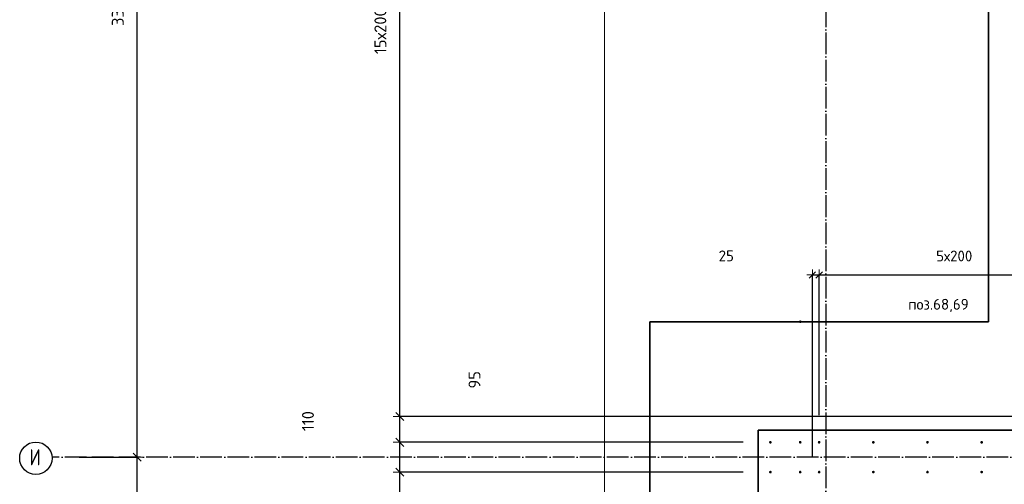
# Model space of a CAD drawing. Header units: millimetres. Extents: x -1001 to 124100, y -72947 to 40304.
# Tile 31 of 104: x 77023 to 80659, y -48300 to -46586. Entities that reach past the tile are written whole.
import ezdxf

# ---------------------------------------------------------------- set-up
doc = ezdxf.new("R2010")
doc.units = ezdxf.units.MM
doc.header["$PDMODE"] = 65
doc.linetypes.add('______11', pattern=[100, 80, -10, 0, -10])
doc.linetypes.add('______5', pattern=[220, 160, -20, 20, -20])
for name, color, linetype, lineweight in [('Standard', 7, 'Continuous', 25), ('Арм.стержн. Выпуски', 180, 'Continuous', 35), ('Размерная линия_ общее', 7, 'Continuous', 13), ('Размерная линия_ общее_1', 7, 'Continuous', 13)]:
    doc.layers.add(name, color=color, linetype=linetype, lineweight=lineweight)
doc.layers.add('Осевая линия_ общее', color=7, linetype='______5', lineweight=13, true_color=0xa0a0a0)
doc.styles.add('ISOCPEUR', font='ISOCPEUR')
doc.dimstyles.new('DIMSTYLE_11', dxfattribs={"dimtxt": 40, "dimasz": 40, "dimexe": 0, "dimexo": 0, "dimgap": 20, "dimtad": 2, "dimdec": 0, "dimrnd": 5, "dimzin": 12, "dimdsep": 46, "dimtxsty": 'ISOCPEUR', "dimblk1": 'ALL_ML_STRICH', "dimblk2": 'ALL_ML_STRICH', "dimsah": 1, "dimcen": 0, "dimclrd": 7, "dimclre": 256, "dimclrt": 7, "dimadec": 0, "dimazin": 0, "dimtfac": 1, "dimtdec": 0, "dimtix": 1, "dimtmove": 2, "dimatfit": 3, "dimfxl": 0, "dimtvp": 1.2, "dimtzin": 0, "dimlwd": 0, "dimlwe": -3, "dimarcsym": 0})
doc.dimstyles.new('DIMSTYLE_20', dxfattribs={"dimtxt": 44, "dimasz": 50, "dimexe": 0, "dimexo": 0, "dimgap": 22, "dimtad": 2, "dimdec": 0, "dimrnd": 1, "dimzin": 12, "dimdsep": 46, "dimtxsty": 'ISOCPEUR', "dimblk1": 'ALL_ML_STRICH', "dimblk2": 'ALL_ML_STRICH', "dimsah": 1, "dimcen": 0, "dimclrd": 7, "dimclre": 256, "dimclrt": 7, "dimadec": 0, "dimazin": 0, "dimtfac": 1, "dimtdec": 0, "dimtix": 1, "dimtmove": 2, "dimatfit": 3, "dimfxl": 0, "dimtzin": 0, "dimlwd": 0, "dimlwe": -3, "dimarcsym": 0})
doc.dimstyles.new('DIMSTYLE_22', dxfattribs={"dimtxt": 44, "dimasz": 50, "dimexe": 0, "dimexo": 0, "dimgap": 22, "dimtad": 2, "dimdec": 0, "dimrnd": 1, "dimzin": 12, "dimdsep": 46, "dimtxsty": 'ISOCPEUR', "dimblk1": 'ALL_ML_STRICH', "dimblk2": 'ALL_ML_STRICH', "dimsah": 1, "dimcen": 0, "dimclrd": 7, "dimclre": 256, "dimclrt": 7, "dimadec": 0, "dimazin": 0, "dimtfac": 1, "dimtdec": 0, "dimtix": 1, "dimtmove": 2, "dimatfit": 3, "dimfxl": 0, "dimtvp": 1.2, "dimtzin": 0, "dimlwd": 0, "dimlwe": -3, "dimarcsym": 0})
doc.dimstyles.new('DIMSTYLE_23', dxfattribs={"dimtxt": 44, "dimasz": 50, "dimexe": 0, "dimexo": 0, "dimgap": 22, "dimtad": 0, "dimdec": 0, "dimrnd": 1, "dimzin": 12, "dimdsep": 46, "dimtxsty": 'ISOCPEUR', "dimblk1": 'ALL_ML_STRICH', "dimblk2": 'ALL_ML_STRICH', "dimsah": 1, "dimcen": 0, "dimclrd": 7, "dimclre": 256, "dimclrt": 7, "dimadec": 0, "dimazin": 0, "dimtfac": 1, "dimtdec": 0, "dimtix": 1, "dimtmove": 2, "dimatfit": 3, "dimfxl": 0, "dimtzin": 0, "dimlwd": 0, "dimlwe": -3, "dimarcsym": 0})
doc.dimstyles.new('DIMSTYLE_29', dxfattribs={"dimtxt": 44, "dimasz": 50, "dimexe": 0, "dimexo": 0, "dimgap": 22, "dimtad": 0, "dimdec": 0, "dimrnd": 5, "dimzin": 12, "dimdsep": 46, "dimtxsty": 'ISOCPEUR', "dimblk1": 'ALL_ML_STRICH', "dimblk2": 'ALL_ML_STRICH', "dimsah": 1, "dimcen": 0, "dimclrd": 7, "dimclre": 256, "dimclrt": 7, "dimadec": 0, "dimazin": 0, "dimtfac": 1, "dimtdec": 0, "dimtix": 1, "dimtmove": 2, "dimatfit": 3, "dimfxl": 0, "dimtzin": 0, "dimlwd": 0, "dimlwe": -3, "dimarcsym": 0})
doc.dimstyles.new('DIMSTYLE_3', dxfattribs={"dimtxt": 44, "dimasz": 50, "dimexe": 0, "dimexo": 0, "dimgap": 22, "dimtad": 2, "dimdec": 0, "dimrnd": 5, "dimzin": 12, "dimdsep": 46, "dimtxsty": 'ISOCPEUR', "dimblk1": 'ALL_ML_STRICH', "dimblk2": 'ALL_ML_STRICH', "dimsah": 1, "dimcen": 0, "dimclrd": 7, "dimclre": 256, "dimclrt": 7, "dimadec": 0, "dimazin": 0, "dimtfac": 1, "dimtdec": 0, "dimtix": 1, "dimtmove": 2, "dimatfit": 3, "dimfxl": 0, "dimtzin": 0, "dimlwd": 0, "dimlwe": -3, "dimarcsym": 0})
doc.dimstyles.new('DIMSTYLE_9', dxfattribs={"dimtxt": 40, "dimasz": 40, "dimexe": 0, "dimexo": 0, "dimgap": 20, "dimtad": 2, "dimdec": 0, "dimrnd": 5, "dimzin": 12, "dimdsep": 46, "dimtxsty": 'ISOCPEUR', "dimblk1": 'ALL_ML_STRICH', "dimblk2": 'ALL_ML_STRICH', "dimsah": 1, "dimcen": 0, "dimclrd": 7, "dimclre": 256, "dimclrt": 7, "dimadec": 0, "dimazin": 0, "dimtfac": 1, "dimtdec": 0, "dimtix": 1, "dimtmove": 2, "dimatfit": 3, "dimfxl": 0, "dimtzin": 0, "dimlwd": 0, "dimlwe": -3, "dimarcsym": 0})

# ---------------------------------------------------------------- blocks, each defined once
blk = doc.blocks.new('ALL_ML_STRICH')
at = {"color": 0, "linetype": 'ByBlock', "lineweight": -2}
for p, q in [((-1, 0), (0.5, 0)), ((-0.3, -0.3), (0.3, 0.3)), ((0, -0.5), (0, 0.5))]:
    blk.add_line(p, q, dxfattribs=at)
blk = doc.blocks.new('*D10')
at = {"layer": 'DEFPOINTS', "color": 7, "linetype": 'Continuous', "lineweight": 13, "transparency": 33554687}
for p in [(77142.2, -48200), (77142.2, -51500), (77457.3, -51500)]:
    blk.add_point(p, dxfattribs=at)
at = {"layer": 'Размерная линия_ общее', "color": 253, "linetype": 'Continuous', "lineweight": -2, "true_color": 0xa0a0a0, "transparency": 33554687}
for p, q in [((77242.2, -48200), (77457.3, -48200)), ((77242.2, -51500), (77457.3, -51500))]:
    blk.add_line(p, q, dxfattribs=at)
at = {"layer": 'Размерная линия_ общее', "color": 7, "linetype": 'Continuous', "lineweight": -2, "transparency": 33554687}
blk.add_line((77457.3, -51500), (77457.3, -48200), dxfattribs=at)
at = {"layer": 'Размерная линия_ общее', "color": 7, "linetype": 'Continuous', "lineweight": 13, "transparency": 33554687, "xscale": 50, "yscale": 50, "zscale": 50}
for p, rotation in [((77457.3, -48200), 90), ((77457.3, -51500), 270)]:
    blk.add_blockref('ALL_ML_STRICH', p, dxfattribs=dict(at, rotation=rotation))
at = {"layer": 'Размерная линия_ общее', "color": 7, "linetype": 'Continuous', "lineweight": 13, "transparency": 33554687, "insert": (77385.3, -49847.8), "char_height": 44, "width": 176, "attachment_point": 5, "rotation": 90, "style": 'ISOCPEUR'}
blk.add_mtext('\\A1;{3300}', dxfattribs=at)
blk = doc.blocks.new('*D11')
at = {"layer": 'DEFPOINTS', "color": 7, "linetype": 'Continuous', "lineweight": 13, "transparency": 33554687}
for p in [(77142.2, -44900), (77142.2, -48200), (77457.3, -48200)]:
    blk.add_point(p, dxfattribs=at)
at = {"layer": 'Размерная линия_ общее', "color": 253, "linetype": 'Continuous', "lineweight": -2, "true_color": 0xa0a0a0, "transparency": 33554687}
for p, q in [((77242.2, -44900), (77457.3, -44900)), ((77242.2, -48200), (77457.3, -48200))]:
    blk.add_line(p, q, dxfattribs=at)
at = {"layer": 'Размерная линия_ общее', "color": 7, "linetype": 'Continuous', "lineweight": -2, "transparency": 33554687}
blk.add_line((77457.3, -48200), (77457.3, -44900), dxfattribs=at)
at = {"layer": 'Размерная линия_ общее', "color": 7, "linetype": 'Continuous', "lineweight": 13, "transparency": 33554687, "xscale": 50, "yscale": 50, "zscale": 50}
for p, rotation in [((77457.3, -44900), 90), ((77457.3, -48200), 270)]:
    blk.add_blockref('ALL_ML_STRICH', p, dxfattribs=dict(at, rotation=rotation))
at = {"layer": 'Размерная линия_ общее', "color": 7, "linetype": 'Continuous', "lineweight": 13, "transparency": 33554687, "insert": (77385.3, -46547.8), "char_height": 44, "width": 176, "attachment_point": 5, "rotation": 90, "style": 'ISOCPEUR'}
blk.add_mtext('\\A1;{3300}', dxfattribs=at)
blk = doc.blocks.new('*D111')
at = {"layer": 'DEFPOINTS', "color": 7, "linetype": 'Continuous', "lineweight": 13, "transparency": 33554687}
for p in [(79950, -47527.5), (79975, -48145), (79950, -48300)]:
    blk.add_point(p, dxfattribs=at)
at = {"layer": 'Размерная линия_ общее_1', "color": 253, "linetype": 'Continuous', "lineweight": -2, "true_color": 0xa0a0a0, "transparency": 33554687}
for p, q in [((79950, -48200), (79950, -47527.5)), ((79975, -48045), (79975, -47527.5))]:
    blk.add_line(p, q, dxfattribs=at)
at = {"layer": 'Размерная линия_ общее_1', "color": 7, "linetype": 'Continuous', "lineweight": -2, "transparency": 33554687}
blk.add_line((79950, -47527.5), (79975, -47527.5), dxfattribs=at)
at = {"layer": 'Размерная линия_ общее_1', "color": 7, "linetype": 'Continuous', "lineweight": 13, "transparency": 33554687, "xscale": 40, "yscale": 40, "zscale": 40, "rotation": 180}
blk.add_blockref('ALL_ML_STRICH', (79950, -47527.5), dxfattribs=at)
at = {"layer": 'Размерная линия_ общее_1', "color": 7, "linetype": 'Continuous', "lineweight": 13, "transparency": 33554687, "xscale": 40, "yscale": 40, "zscale": 40}
blk.add_blockref('ALL_ML_STRICH', (79975, -47527.5), dxfattribs=at)
at = {"layer": 'Размерная линия_ общее_1', "color": 7, "linetype": 'Continuous', "lineweight": 13, "transparency": 33554687, "insert": (79632.1, -47457.2), "char_height": 40, "width": 80, "attachment_point": 5, "style": 'ISOCPEUR'}
blk.add_mtext('\\A1;{25}', dxfattribs=at)
blk = doc.blocks.new('*D112')
at = {"layer": 'DEFPOINTS', "color": 7, "linetype": 'Continuous', "lineweight": 13, "transparency": 33554687}
for p in [(79975, -47527.5), (79975, -48145), (80975, -48145)]:
    blk.add_point(p, dxfattribs=at)
at = {"layer": 'Размерная линия_ общее_1', "color": 253, "linetype": 'Continuous', "lineweight": -2, "true_color": 0xa0a0a0, "transparency": 33554687}
for p, q in [((79975, -48045), (79975, -47527.5)), ((80975, -48045), (80975, -47527.5))]:
    blk.add_line(p, q, dxfattribs=at)
at = {"layer": 'Размерная линия_ общее_1', "color": 7, "linetype": 'Continuous', "lineweight": -2, "transparency": 33554687}
blk.add_line((79975, -47527.5), (80975, -47527.5), dxfattribs=at)
at = {"layer": 'Размерная линия_ общее_1', "color": 7, "linetype": 'Continuous', "lineweight": 13, "transparency": 33554687, "xscale": 40, "yscale": 40, "zscale": 40, "rotation": 180}
blk.add_blockref('ALL_ML_STRICH', (79975, -47527.5), dxfattribs=at)
at = {"layer": 'Размерная линия_ общее_1', "color": 7, "linetype": 'Continuous', "lineweight": 13, "transparency": 33554687, "xscale": 40, "yscale": 40, "zscale": 40}
blk.add_blockref('ALL_ML_STRICH', (80975, -47527.5), dxfattribs=at)
at = {"layer": 'Размерная линия_ общее_1', "color": 7, "linetype": 'Continuous', "lineweight": 13, "transparency": 33554687, "insert": (80407, -47437.5), "char_height": 40, "width": 2, "attachment_point": 1, "line_spacing_factor": 0.60241, "style": 'ISOCPEUR'}
blk.add_mtext('5х200', dxfattribs=at)
blk = doc.blocks.new('*D258')
at = {"layer": 'DEFPOINTS', "color": 7, "linetype": 'Continuous', "lineweight": 13, "transparency": 33554687}
for p in [(79795, -48145), (78426.9, -48255), (79795, -48255)]:
    blk.add_point(p, dxfattribs=at)
at = {"layer": 'Размерная линия_ общее', "color": 253, "linetype": 'Continuous', "lineweight": -2, "true_color": 0xa0a0a0, "transparency": 33554687}
for p, q in [((79695, -48145), (78426.9, -48145)), ((79695, -48255), (78426.9, -48255))]:
    blk.add_line(p, q, dxfattribs=at)
at = {"layer": 'Размерная линия_ общее', "color": 7, "linetype": 'Continuous', "lineweight": -2, "transparency": 33554687}
blk.add_line((78426.9, -48255), (78426.9, -48145), dxfattribs=at)
at = {"layer": 'Размерная линия_ общее', "color": 7, "linetype": 'Continuous', "lineweight": 13, "transparency": 33554687, "xscale": 50, "yscale": 50, "zscale": 50}
for p, rotation in [((78426.9, -48145), 90), ((78426.9, -48255), 270)]:
    blk.add_blockref('ALL_ML_STRICH', p, dxfattribs=dict(at, rotation=rotation))
at = {"layer": 'Размерная линия_ общее', "color": 7, "linetype": 'Continuous', "lineweight": 13, "transparency": 33554687, "insert": (78087.6, -48066.9), "char_height": 44, "width": 132, "attachment_point": 5, "rotation": 90, "style": 'ISOCPEUR'}
blk.add_mtext('\\A1;{110}', dxfattribs=at)
blk = doc.blocks.new('*D259')
at = {"layer": 'DEFPOINTS', "color": 7, "linetype": 'Continuous', "lineweight": 13, "transparency": 33554687}
for p in [(81050, -48050), (78426.9, -48145), (79795, -48145)]:
    blk.add_point(p, dxfattribs=at)
at = {"layer": 'Размерная линия_ общее', "color": 253, "linetype": 'Continuous', "lineweight": -2, "true_color": 0xa0a0a0, "transparency": 33554687}
for p, q in [((80950, -48050), (78426.9, -48050)), ((79695, -48145), (78426.9, -48145))]:
    blk.add_line(p, q, dxfattribs=at)
at = {"layer": 'Размерная линия_ общее', "color": 7, "linetype": 'Continuous', "lineweight": -2, "transparency": 33554687}
blk.add_line((78426.9, -48145), (78426.9, -48050), dxfattribs=at)
at = {"layer": 'Размерная линия_ общее', "color": 7, "linetype": 'Continuous', "lineweight": 13, "transparency": 33554687, "xscale": 50, "yscale": 50, "zscale": 50}
for p, rotation in [((78426.9, -48050), 90), ((78426.9, -48145), 270)]:
    blk.add_blockref('ALL_ML_STRICH', p, dxfattribs=dict(at, rotation=rotation))
at = {"layer": 'Размерная линия_ общее', "color": 7, "linetype": 'Continuous', "lineweight": 13, "transparency": 33554687, "insert": (78702.5, -47914.4), "char_height": 44, "width": 88, "attachment_point": 5, "rotation": 90, "style": 'ISOCPEUR'}
blk.add_mtext('\\A1;{95}', dxfattribs=at)
blk = doc.blocks.new('*D260')
at = {"layer": 'DEFPOINTS', "color": 7, "linetype": 'Continuous', "lineweight": 13, "transparency": 33554687}
for p in [(81045, -45050), (78426.9, -48050), (81050, -48050)]:
    blk.add_point(p, dxfattribs=at)
at = {"layer": 'Размерная линия_ общее', "color": 253, "linetype": 'Continuous', "lineweight": -2, "true_color": 0xa0a0a0, "transparency": 33554687}
for p, q in [((80945, -45050), (78426.9, -45050)), ((80950, -48050), (78426.9, -48050))]:
    blk.add_line(p, q, dxfattribs=at)
at = {"layer": 'Размерная линия_ общее', "color": 7, "linetype": 'Continuous', "lineweight": -2, "transparency": 33554687}
blk.add_line((78426.9, -48050), (78426.9, -45050), dxfattribs=at)
at = {"layer": 'Размерная линия_ общее', "color": 7, "linetype": 'Continuous', "lineweight": 13, "transparency": 33554687, "xscale": 50, "yscale": 50, "zscale": 50}
for p, rotation in [((78426.9, -45050), 90), ((78426.9, -48050), 270)]:
    blk.add_blockref('ALL_ML_STRICH', p, dxfattribs=dict(at, rotation=rotation))
at = {"layer": 'Размерная линия_ общее', "color": 7, "linetype": 'Continuous', "lineweight": 13, "transparency": 33554687, "insert": (78332.9, -46712.8), "char_height": 44, "width": 2.2, "attachment_point": 1, "rotation": 90, "line_spacing_factor": 0.60241, "style": 'ISOCPEUR'}
blk.add_mtext('15х200=3000', dxfattribs=at)
blk = doc.blocks.new('*D310')
at = {"layer": 'DEFPOINTS', "color": 7, "linetype": 'Continuous', "lineweight": 13, "transparency": 33554687}
for p in [(78974.7, -48255), (78426.9, -48450), (79795, -48450)]:
    blk.add_point(p, dxfattribs=at)
at = {"layer": 'Размерная линия_ общее', "color": 253, "linetype": 'Continuous', "lineweight": -2, "true_color": 0xa0a0a0, "transparency": 33554687}
for p, q in [((78426.9, -48255), (78426.9, -48255)), ((79695, -48450), (78426.9, -48450))]:
    blk.add_line(p, q, dxfattribs=at)
at = {"layer": 'Размерная линия_ общее', "color": 7, "linetype": 'Continuous', "lineweight": -2, "transparency": 33554687}
blk.add_line((78426.9, -48450), (78426.9, -48255), dxfattribs=at)
at = {"layer": 'Размерная линия_ общее', "color": 7, "linetype": 'Continuous', "lineweight": 13, "transparency": 33554687, "xscale": 50, "yscale": 50, "zscale": 50}
for p, rotation in [((78426.9, -48255), 90), ((78426.9, -48450), 270)]:
    blk.add_blockref('ALL_ML_STRICH', p, dxfattribs=dict(at, rotation=rotation))
at = {"layer": 'Размерная линия_ общее', "color": 7, "linetype": 'Continuous', "lineweight": 13, "transparency": 33554687, "insert": (78777, -48802.3), "char_height": 44, "width": 132, "attachment_point": 5, "rotation": 90, "style": 'ISOCPEUR'}
blk.add_mtext('\\A1;{195}', dxfattribs=at)

msp = doc.modelspace()

# ---------------------------------------------------------------- hatches: boundary and pattern name
at = {"layer": 'Арм.стержн. Выпуски', "linetype": 'Continuous', "lineweight": 35, "transparency": 33554687}
for points in [[(79910, -47700), (79909.6, -47698.1), (79908.5, -47696.5), (79906.9, -47695.4), (79905, -47695), (79903.1, -47695.4), (79901.5, -47696.5), (79900.4, -47698.1), (79900, -47700), (79900.4, -47701.9), (79901.5, -47703.5), (79903.1, -47704.6), (79905, -47705), (79906.9, -47704.6), (79908.5, -47703.5), (79909.6, -47701.9)], [(79800, -48145), (79799.6, -48143.1), (79798.5, -48141.5), (79796.9, -48140.4), (79795, -48140), (79793.1, -48140.4), (79791.5, -48141.5), (79790.4, -48143.1), (79790, -48145), (79790.4, -48146.9), (79791.5, -48148.5), (79793.1, -48149.6), (79795, -48150), (79796.9, -48149.6), (79798.5, -48148.5), (79799.6, -48146.9)], [(79910, -48145), (79909.6, -48143.1), (79908.5, -48141.5), (79906.9, -48140.4), (79905, -48140), (79903.1, -48140.4), (79901.5, -48141.5), (79900.4, -48143.1), (79900, -48145), (79900.4, -48146.9), (79901.5, -48148.5), (79903.1, -48149.6), (79905, -48150), (79906.9, -48149.6), (79908.5, -48148.5), (79909.6, -48146.9)], [(79980, -48145), (79979.6, -48143.1), (79978.5, -48141.5), (79976.9, -48140.4), (79975, -48140), (79973.1, -48140.4), (79971.5, -48141.5), (79970.4, -48143.1), (79970, -48145), (79970.4, -48146.9), (79971.5, -48148.5), (79973.1, -48149.6), (79975, -48150), (79976.9, -48149.6), (79978.5, -48148.5), (79979.6, -48146.9)], [(80180, -48145), (80179.6, -48143.1), (80178.5, -48141.5), (80176.9, -48140.4), (80175, -48140), (80173.1, -48140.4), (80171.5, -48141.5), (80170.4, -48143.1), (80170, -48145), (80170.4, -48146.9), (80171.5, -48148.5), (80173.1, -48149.6), (80175, -48150), (80176.9, -48149.6), (80178.5, -48148.5), (80179.6, -48146.9)], [(80380, -48145), (80379.6, -48143.1), (80378.5, -48141.5), (80376.9, -48140.4), (80375, -48140), (80373.1, -48140.4), (80371.5, -48141.5), (80370.4, -48143.1), (80370, -48145), (80370.4, -48146.9), (80371.5, -48148.5), (80373.1, -48149.6), (80375, -48150), (80376.9, -48149.6), (80378.5, -48148.5), (80379.6, -48146.9)], [(80580, -48145), (80579.6, -48143.1), (80578.5, -48141.5), (80576.9, -48140.4), (80575, -48140), (80573.1, -48140.4), (80571.5, -48141.5), (80570.4, -48143.1), (80570, -48145), (80570.4, -48146.9), (80571.5, -48148.5), (80573.1, -48149.6), (80575, -48150), (80576.9, -48149.6), (80578.5, -48148.5), (80579.6, -48146.9)], [(79800, -48255), (79799.6, -48253.1), (79798.5, -48251.5), (79796.9, -48250.4), (79795, -48250), (79793.1, -48250.4), (79791.5, -48251.5), (79790.4, -48253.1), (79790, -48255), (79790.4, -48256.9), (79791.5, -48258.5), (79793.1, -48259.6), (79795, -48260), (79796.9, -48259.6), (79798.5, -48258.5), (79799.6, -48256.9)], [(79910, -48255), (79909.6, -48253.1), (79908.5, -48251.5), (79906.9, -48250.4), (79905, -48250), (79903.1, -48250.4), (79901.5, -48251.5), (79900.4, -48253.1), (79900, -48255), (79900.4, -48256.9), (79901.5, -48258.5), (79903.1, -48259.6), (79905, -48260), (79906.9, -48259.6), (79908.5, -48258.5), (79909.6, -48256.9)], [(79980, -48255), (79979.6, -48253.1), (79978.5, -48251.5), (79976.9, -48250.4), (79975, -48250), (79973.1, -48250.4), (79971.5, -48251.5), (79970.4, -48253.1), (79970, -48255), (79970.4, -48256.9), (79971.5, -48258.5), (79973.1, -48259.6), (79975, -48260), (79976.9, -48259.6), (79978.5, -48258.5), (79979.6, -48256.9)], [(80180, -48255), (80179.6, -48253.1), (80178.5, -48251.5), (80176.9, -48250.4), (80175, -48250), (80173.1, -48250.4), (80171.5, -48251.5), (80170.4, -48253.1), (80170, -48255), (80170.4, -48256.9), (80171.5, -48258.5), (80173.1, -48259.6), (80175, -48260), (80176.9, -48259.6), (80178.5, -48258.5), (80179.6, -48256.9)], [(80380, -48255), (80379.6, -48253.1), (80378.5, -48251.5), (80376.9, -48250.4), (80375, -48250), (80373.1, -48250.4), (80371.5, -48251.5), (80370.4, -48253.1), (80370, -48255), (80370.4, -48256.9), (80371.5, -48258.5), (80373.1, -48259.6), (80375, -48260), (80376.9, -48259.6), (80378.5, -48258.5), (80379.6, -48256.9)], [(80580, -48255), (80579.6, -48253.1), (80578.5, -48251.5), (80576.9, -48250.4), (80575, -48250), (80573.1, -48250.4), (80571.5, -48251.5), (80570.4, -48253.1), (80570, -48255), (80570.4, -48256.9), (80571.5, -48258.5), (80573.1, -48259.6), (80575, -48260), (80576.9, -48259.6), (80578.5, -48258.5), (80579.6, -48256.9)]]:
    msp.add_hatch(color=4, dxfattribs=at).paths.add_polyline_path(points)

# ---------------------------------------------------------------- linework, layer by layer
at = {"color": 7, "linetype": 'Continuous', "lineweight": 35, "transparency": 33554687}
msp.add_line((79950, -48100), (81000, -48100), dxfattribs=at)
at = {"layer": 'Standard', "color": 7, "linetype": 'Continuous', "lineweight": 35, "transparency": 33554687}
for p, q in [((79750, -51400), (79750, -48100)), ((79750, -48100), (79950, -48100))]:
    msp.add_line(p, q, dxfattribs=at)
at = {"layer": 'Standard', "color": 7, "linetype": 'Continuous', "lineweight": 13, "transparency": 33554687}
msp.add_lwpolyline([(79182.6, -70750), (105457, -70750), (105457, -23310), (79182.6, -23310), (79182.6, -70750)], dxfattribs=at)
at = {"layer": 'Осевая линия_ общее', "color": 253, "linetype": '______11', "lineweight": -3, "true_color": 0xa0a0a0, "transparency": 33554687}
for p, q in [((80000, -23410), (80000, -72827.9)), ((97790, -48200), (77142.2, -48200))]:
    msp.add_line(p, q, dxfattribs=at)
at = {"layer": 'Осевая линия_ общее', "color": 7, "linetype": 'Continuous', "lineweight": -3, "transparency": 33554687}
msp.add_circle((77082.9, -48203.9), 59.8, dxfattribs=at)
at = {"layer": 'Размерная линия_ общее', "color": 7, "linetype": 'Continuous', "lineweight": 35, "transparency": 33554687}
for p, q in [((80600, -47700), (80600, -42100)), ((79350, -52000), (79350, -47700)), ((79350, -47700), (80600, -47700))]:
    msp.add_line(p, q, dxfattribs=at)

# ---------------------------------------------------------------- texts
at = {"layer": 'Standard', "color": 7, "linetype": 'Continuous', "lineweight": 13, "transparency": 33554687, "insert": (80415.4, -47615.7), "char_height": 40, "width": 239.298, "attachment_point": 2, "style": 'ISOCPEUR'}
msp.add_mtext('\\A1;{\\fISOCPEUR|i0|b0;\\H40.000000;\\W1.000000;\\C7;поз.68,69}\\P', dxfattribs=at)
at = {"layer": 'Осевая линия_ общее', "color": 7, "linetype": 'Continuous', "lineweight": -3, "transparency": 33554687, "insert": (77058.9, -48230), "char_height": 60, "width": 71.967, "attachment_point": 7, "style": 'ISOCPEUR'}
msp.add_mtext('\\W0.80;И', dxfattribs=at)

# ---------------------------------------------------------------- dimensions: what is measured, and where the dimension line sits
at = {"layer": 'Размерная линия_ общее', "color": 7, "linetype": 'Continuous', "lineweight": 13, "transparency": 33554687}
for base, p1, p2, dimstyle, picture, middle in [((77457.3, -44900), (77242.2, -48200), (77242.2, -44900), 'DIMSTYLE_3', '*D11', (77385.3, -46547.8)), ((78426.9, -48050), (79695, -48145), (80950, -48050), 'DIMSTYLE_23', '*D259', (78702.5, -47914.4)), ((78426.9, -48145), (79695, -48255), (79695, -48145), 'DIMSTYLE_22', '*D258', (78087.6, -48066.9)), ((77457.3, -48200), (77242.2, -51500), (77242.2, -48200), 'DIMSTYLE_3', '*D10', (77385.3, -49847.8)), ((78426.9, -48255), (79695, -48450), (78426.9, -48255), 'DIMSTYLE_29', '*D310', (78777, -48802.3))]:
    dim = msp.add_linear_dim(base=base, p1=p1, p2=p2, angle=90, dimstyle=dimstyle, override={"dimpost": '<>', "dimclrd": 7, "dimclre": 253, "dimclrt": 7, "dimlwd": 0, "dimlwe": 65533}, dxfattribs=at)
    dim.commit()
    dim.dimension.update_dxf_attribs({"geometry": picture, "text_midpoint": middle, "dimtype": 160})
dim = msp.add_linear_dim(base=(78426.9, -45050), p1=(80950, -48050), p2=(80945, -45050), angle=90, text='15х200=3000', dimstyle='DIMSTYLE_20', override={"dimpost": '<>', "dimclrd": 7, "dimclre": 253, "dimclrt": 7, "dimlwd": 0, "dimlwe": 65533}, dxfattribs=at)
dim.commit()
dim.dimension.update_dxf_attribs({"geometry": '*D260', "text_midpoint": (78404.9, -46550), "dimtype": 160})
at = {"layer": 'Размерная линия_ общее_1', "color": 7, "linetype": 'Continuous', "lineweight": 13, "transparency": 33554687}
dim = msp.add_linear_dim(base=(79975, -47527.5), p1=(79950, -48200), p2=(79975, -48045), dimstyle='DIMSTYLE_11', override={"dimpost": '<>', "dimclrd": 7, "dimclre": 253, "dimclrt": 7, "dimlwd": 0, "dimlwe": 65533}, dxfattribs=at)
dim.commit()
dim.dimension.update_dxf_attribs({"geometry": '*D111', "text_midpoint": (79632.1, -47457.2), "dimtype": 160})
dim = msp.add_linear_dim(base=(80975, -47527.5), p1=(79975, -48045), p2=(80975, -48045), text='5х200', dimstyle='DIMSTYLE_9', override={"dimpost": '<>', "dimclrd": 7, "dimclre": 253, "dimclrt": 7, "dimlwd": 0, "dimlwe": 65533}, dxfattribs=at)
dim.commit()
dim.dimension.update_dxf_attribs({"geometry": '*D112', "text_midpoint": (80475, -47507.5), "dimtype": 160})

doc.saveas('drawing.dxf')
